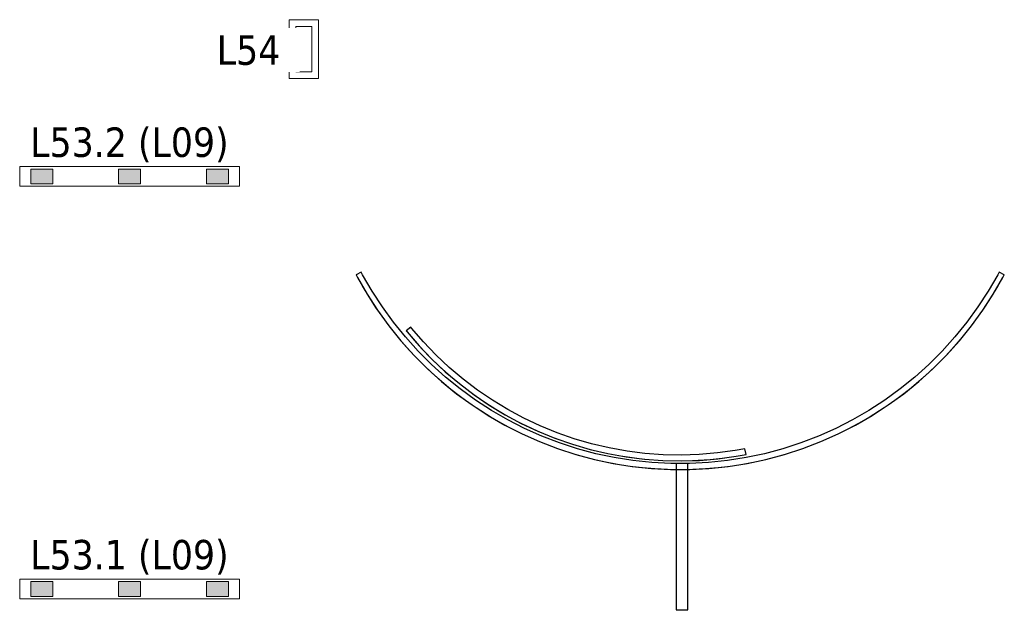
# Model space of a CAD drawing. Header units: metres. Extents: x 391.1 to 430.4, y 12.7 to 28.4.
# Tile 178 of 186: x 417.6 to 422.6, y 18.1 to 21.1. Entities that reach past the tile are written whole.
import ezdxf

# ---------------------------------------------------------------- set-up
doc = ezdxf.new("R2010")
doc.units = ezdxf.units.M
for name, color, linetype, lineweight in [('A-DETL-GENF-OTLN', 7, 'Continuous', 18), ('A-WALL-____-MCUT', 7, 'Continuous', 25), ('A-WALL-____-OTLN', 7, 'Continuous', 25), ('E-LITE-____-IDEN', 7, 'Continuous', 30), ('E-LITE-EQPM-IDEN', 7, 'Continuous', 30)]:
    doc.layers.add(name, color=color, linetype=linetype, lineweight=lineweight)
doc.styles.add('Tahoma_4', font='tahoma.ttf', dxfattribs={"height": 0.15})

# ---------------------------------------------------------------- blocks, each defined once
blk = doc.blocks.new('Family - Mampara PB-155425-02_ENLLUMENAT_P0')
at = {"layer": 'A-WALL-____-MCUT', "color": 253, "true_color": 0xaaaaaa}
for p, q in [((0.7444, 0.06), (0, 0.06)), ((0, 0.06), (0, 0)), ((0.7444, 0), (0.7444, 0.06)), ((0, 0), (0.7444, 0))]:
    blk.add_line(p, q, dxfattribs=at)
at = {"layer": 'A-WALL-____-OTLN', "color": 253, "true_color": 0xaaaaaa}
for p, q in [((0.7444, 0.06), (0, 0.06)), ((0, 0.06), (0, 0)), ((0.7444, 0), (0.7444, 0.06)), ((0, 0), (0.7444, 0))]:
    blk.add_line(p, q, dxfattribs=at)
at = {"layer": 'A-WALL-____-OTLN', "color": 253, "lineweight": 18, "true_color": 0xaaaaaa}
blk.add_line((0, 0), (0.7444, 0), dxfattribs=at)
blk = doc.blocks.new('Family - Mampara PB-155457-02_ENLLUMENAT_P0')
at = {"layer": 'A-WALL-____-MCUT', "color": 253, "true_color": 0xaaaaaa}
for p, q in [((-1.6238, -0.8651), (-1.6503, -0.8792)), ((-1.6503, -0.8792), (-1.6436, -0.8924)), ((-1.6436, -0.8924), (-1.5946, -0.9772)), ((-1.6172, -0.8781), (-1.6238, -0.8651)), ((-1.569, -0.9615), (-1.6172, -0.8781)), ((1.6172, -0.8781), (1.569, -0.9615)), ((1.5946, -0.9772), (1.6436, -0.8924)), ((1.6241, -0.8645), (1.6172, -0.8781)), ((1.6506, -0.8786), (1.6241, -0.8645)), ((1.6436, -0.8924), (1.6506, -0.8786)), ((-1.5946, -0.9772), (-1.5413, -1.0593)), ((-1.5166, -1.0423), (-1.569, -0.9615)), ((1.569, -0.9615), (1.5166, -1.0423)), ((1.5413, -1.0593), (1.5946, -0.9772)), ((-1.4599, -1.1202), (-1.5166, -1.0423)), ((1.5166, -1.0423), (1.4599, -1.1202)), ((-1.5413, -1.0593), (-1.4837, -1.1385)), ((1.4837, -1.1385), (1.5413, -1.0593)), ((-1.4837, -1.1385), (-1.4221, -1.2146)), ((-1.3993, -1.1951), (-1.4599, -1.1202)), ((1.4599, -1.1202), (1.3993, -1.1951)), ((1.4221, -1.2146), (1.4837, -1.1385)), ((-1.3348, -1.2667), (-1.3993, -1.1951)), ((1.3993, -1.1951), (1.3348, -1.2667)), ((-1.4221, -1.2146), (-1.3566, -1.2874)), ((1.3566, -1.2874), (1.4221, -1.2146)), ((-1.3566, -1.2874), (-1.2874, -1.3566)), ((-1.2667, -1.3348), (-1.3348, -1.2667)), ((1.3348, -1.2667), (1.2667, -1.3348)), ((1.2874, -1.3566), (1.3566, -1.2874)), ((-1.1951, -1.3993), (-1.2667, -1.3348)), ((1.2667, -1.3348), (1.1951, -1.3993)), ((-1.2874, -1.3566), (-1.2146, -1.4221)), ((-1.1202, -1.4599), (-1.1951, -1.3993)), ((1.1951, -1.3993), (1.1202, -1.4599)), ((1.2146, -1.4221), (1.2874, -1.3566)), ((-1.2146, -1.4221), (-1.1385, -1.4837)), ((1.1385, -1.4837), (1.2146, -1.4221)), ((-1.1385, -1.4837), (-1.0593, -1.5413)), ((-1.0423, -1.5166), (-1.1202, -1.4599)), ((1.1202, -1.4599), (1.0423, -1.5166)), ((1.0593, -1.5413), (1.1385, -1.4837)), ((-1.0593, -1.5413), (-0.9772, -1.5946)), ((-0.9615, -1.569), (-1.0423, -1.5166)), ((1.0423, -1.5166), (0.9615, -1.569)), ((0.9772, -1.5946), (1.0593, -1.5413)), ((-0.9772, -1.5946), (-0.8924, -1.6436)), ((-0.8781, -1.6172), (-0.9615, -1.569)), ((0.9615, -1.569), (0.8781, -1.6172)), ((0.8924, -1.6436), (0.9772, -1.5946)), ((-0.8924, -1.6436), (-0.8051, -1.688)), ((-0.7922, -1.6609), (-0.8781, -1.6172)), ((0.8781, -1.6172), (0.7922, -1.6609)), ((0.8051, -1.688), (0.8924, -1.6436)), ((-0.8051, -1.688), (-0.7157, -1.7278)), ((-0.7042, -1.7001), (-0.7922, -1.6609)), ((-0.6143, -1.7346), (-0.7042, -1.7001)), ((0.7042, -1.7001), (0.6143, -1.7346)), ((0.7922, -1.6609), (0.7042, -1.7001)), ((0.7157, -1.7278), (0.8051, -1.688)), ((-0.7157, -1.7278), (-0.6243, -1.7629)), ((-0.5226, -1.7644), (-0.6143, -1.7346)), ((0.6143, -1.7346), (0.5226, -1.7644)), ((0.6243, -1.7629), (0.7157, -1.7278)), ((-0.6243, -1.7629), (-0.5312, -1.7932)), ((-0.5312, -1.7932), (-0.4366, -1.8185)), ((-0.4296, -1.7894), (-0.5226, -1.7644)), ((-0.3353, -1.8094), (-0.4296, -1.7894)), ((0.4296, -1.7894), (0.3353, -1.8094)), ((0.5226, -1.7644), (0.4296, -1.7894)), ((0.4366, -1.8185), (0.5312, -1.7932)), ((0.5312, -1.7932), (0.6243, -1.7629)), ((-0.4366, -1.8185), (-0.3408, -1.8389)), ((-0.3408, -1.8389), (-0.2441, -1.8542)), ((-0.2402, -1.8245), (-0.3353, -1.8094)), ((-0.2441, -1.8542), (-0.1467, -1.8644)), ((-0.1444, -1.8345), (-0.2402, -1.8245)), ((-0.0482, -1.8396), (-0.1444, -1.8345)), ((0.0482, -1.8396), (-0.0482, -1.8396)), ((0.1444, -1.8345), (0.0482, -1.8396)), ((0.2402, -1.8245), (0.1444, -1.8345)), ((0.1467, -1.8644), (0.2441, -1.8542)), ((0.3353, -1.8094), (0.2402, -1.8245)), ((0.2441, -1.8542), (0.3408, -1.8389)), ((0.3408, -1.8389), (0.4366, -1.8185)), ((-0.1467, -1.8644), (-0.049, -1.8696)), ((-0.049, -1.8696), (0.049, -1.8696)), ((0.049, -1.8696), (0.1467, -1.8644))]:
    blk.add_line(p, q, dxfattribs=at)
at = {"layer": 'A-WALL-____-OTLN', "color": 253, "true_color": 0xaaaaaa}
for p, q in [((-1.6238, -0.8651), (-1.6503, -0.8792)), ((-1.6503, -0.8792), (-1.6436, -0.8924)), ((-1.6436, -0.8924), (-1.5946, -0.9772)), ((-1.6172, -0.8781), (-1.6238, -0.8651)), ((-1.569, -0.9615), (-1.6172, -0.8781)), ((1.6172, -0.8781), (1.569, -0.9615)), ((1.5946, -0.9772), (1.6436, -0.8924)), ((1.6241, -0.8645), (1.6172, -0.8781)), ((1.6506, -0.8786), (1.6241, -0.8645)), ((1.6436, -0.8924), (1.6506, -0.8786)), ((-1.5946, -0.9772), (-1.5413, -1.0593)), ((-1.5166, -1.0423), (-1.569, -0.9615)), ((1.569, -0.9615), (1.5166, -1.0423)), ((1.5413, -1.0593), (1.5946, -0.9772)), ((-1.4599, -1.1202), (-1.5166, -1.0423)), ((1.5166, -1.0423), (1.4599, -1.1202)), ((-1.5413, -1.0593), (-1.4837, -1.1385)), ((1.4837, -1.1385), (1.5413, -1.0593)), ((-1.4837, -1.1385), (-1.4221, -1.2146)), ((-1.3993, -1.1951), (-1.4599, -1.1202)), ((1.4599, -1.1202), (1.3993, -1.1951)), ((1.4221, -1.2146), (1.4837, -1.1385)), ((-1.3348, -1.2667), (-1.3993, -1.1951)), ((1.3993, -1.1951), (1.3348, -1.2667)), ((-1.4221, -1.2146), (-1.3566, -1.2874)), ((1.3566, -1.2874), (1.4221, -1.2146)), ((-1.3566, -1.2874), (-1.2874, -1.3566)), ((-1.2667, -1.3348), (-1.3348, -1.2667)), ((1.3348, -1.2667), (1.2667, -1.3348)), ((1.2874, -1.3566), (1.3566, -1.2874)), ((-1.1951, -1.3993), (-1.2667, -1.3348)), ((1.2667, -1.3348), (1.1951, -1.3993)), ((-1.2874, -1.3566), (-1.2146, -1.4221)), ((-1.1202, -1.4599), (-1.1951, -1.3993)), ((1.1951, -1.3993), (1.1202, -1.4599)), ((1.2146, -1.4221), (1.2874, -1.3566)), ((-1.2146, -1.4221), (-1.1385, -1.4837)), ((1.1385, -1.4837), (1.2146, -1.4221)), ((-1.1385, -1.4837), (-1.0593, -1.5413)), ((-1.0423, -1.5166), (-1.1202, -1.4599)), ((1.1202, -1.4599), (1.0423, -1.5166)), ((1.0593, -1.5413), (1.1385, -1.4837)), ((-1.0593, -1.5413), (-0.9772, -1.5946)), ((-0.9615, -1.569), (-1.0423, -1.5166)), ((1.0423, -1.5166), (0.9615, -1.569)), ((0.9772, -1.5946), (1.0593, -1.5413)), ((-0.9772, -1.5946), (-0.8924, -1.6436)), ((-0.8781, -1.6172), (-0.9615, -1.569)), ((0.9615, -1.569), (0.8781, -1.6172)), ((0.8924, -1.6436), (0.9772, -1.5946)), ((-0.8924, -1.6436), (-0.8051, -1.688)), ((-0.7922, -1.6609), (-0.8781, -1.6172)), ((0.8781, -1.6172), (0.7922, -1.6609)), ((0.8051, -1.688), (0.8924, -1.6436)), ((-0.8051, -1.688), (-0.7157, -1.7278)), ((-0.7042, -1.7001), (-0.7922, -1.6609)), ((-0.6143, -1.7346), (-0.7042, -1.7001)), ((0.7042, -1.7001), (0.6143, -1.7346)), ((0.7922, -1.6609), (0.7042, -1.7001)), ((0.7157, -1.7278), (0.8051, -1.688)), ((-0.7157, -1.7278), (-0.6243, -1.7629)), ((-0.5226, -1.7644), (-0.6143, -1.7346)), ((0.6143, -1.7346), (0.5226, -1.7644)), ((0.6243, -1.7629), (0.7157, -1.7278)), ((-0.6243, -1.7629), (-0.5312, -1.7932)), ((-0.5312, -1.7932), (-0.4366, -1.8185)), ((-0.4296, -1.7894), (-0.5226, -1.7644)), ((-0.3353, -1.8094), (-0.4296, -1.7894)), ((0.4296, -1.7894), (0.3353, -1.8094)), ((0.5226, -1.7644), (0.4296, -1.7894)), ((0.4366, -1.8185), (0.5312, -1.7932)), ((0.5312, -1.7932), (0.6243, -1.7629)), ((-0.4366, -1.8185), (-0.3408, -1.8389)), ((-0.3408, -1.8389), (-0.2441, -1.8542)), ((-0.2402, -1.8245), (-0.3353, -1.8094)), ((-0.2441, -1.8542), (-0.1467, -1.8644)), ((-0.1444, -1.8345), (-0.2402, -1.8245)), ((-0.0482, -1.8396), (-0.1444, -1.8345)), ((0.0482, -1.8396), (-0.0482, -1.8396)), ((0.1444, -1.8345), (0.0482, -1.8396)), ((0.2402, -1.8245), (0.1444, -1.8345)), ((0.1467, -1.8644), (0.2441, -1.8542)), ((0.3353, -1.8094), (0.2402, -1.8245)), ((0.2441, -1.8542), (0.3408, -1.8389)), ((0.3408, -1.8389), (0.4366, -1.8185)), ((-0.1467, -1.8644), (-0.049, -1.8696)), ((-0.049, -1.8696), (0.049, -1.8696)), ((0.049, -1.8696), (0.1467, -1.8644))]:
    blk.add_line(p, q, dxfattribs=at)
at = {"layer": 'A-WALL-____-OTLN', "color": 253, "lineweight": 18, "true_color": 0xaaaaaa}
blk.add_arc((0, 0), 1.8696, 208.0467, 331.9735, dxfattribs=at)
blk = doc.blocks.new('Family - Mampara PB-155561-02_ENLLUMENAT_P0')
at = {"layer": 'A-WALL-____-MCUT', "color": 253, "true_color": 0xaaaaaa}
for p, q in [((-1.3673, -1.1112), (-1.3906, -1.1301)), ((-1.3906, -1.1301), (-1.3868, -1.135)), ((-1.3868, -1.135), (-1.3255, -1.206)), ((-1.3636, -1.116), (-1.3673, -1.1112)), ((-1.3033, -1.1858), (-1.3636, -1.116)), ((-1.2395, -1.2524), (-1.3033, -1.1858)), ((-1.3255, -1.206), (-1.2606, -1.2738)), ((-1.1722, -1.3156), (-1.2395, -1.2524)), ((-1.2606, -1.2738), (-1.1922, -1.338)), ((-1.1922, -1.338), (-1.1205, -1.3985)), ((-1.1018, -1.3751), (-1.1722, -1.3156)), ((-1.1205, -1.3985), (-1.0458, -1.4553)), ((-1.0283, -1.4309), (-1.1018, -1.3751)), ((-0.952, -1.4828), (-1.0283, -1.4309)), ((-1.0458, -1.4553), (-0.9682, -1.508)), ((-0.8731, -1.5305), (-0.952, -1.4828)), ((-0.9682, -1.508), (-0.8879, -1.5566)), ((-0.7918, -1.5741), (-0.8731, -1.5305)), ((-0.8879, -1.5566), (-0.8053, -1.6009)), ((-0.8053, -1.6009), (-0.7204, -1.6409)), ((-0.7083, -1.6134), (-0.7918, -1.5741)), ((-0.7204, -1.6409), (-0.6335, -1.6763)), ((-0.6229, -1.6483), (-0.7083, -1.6134)), ((-0.5358, -1.6786), (-0.6229, -1.6483)), ((-0.6335, -1.6763), (-0.5449, -1.7072)), ((-0.4472, -1.7044), (-0.5358, -1.6786)), ((-0.3574, -1.7254), (-0.4472, -1.7044)), ((-0.5449, -1.7072), (-0.4548, -1.7334)), ((-0.4548, -1.7334), (-0.3635, -1.7548)), ((-0.3635, -1.7548), (-0.2711, -1.7714)), ((-0.2666, -1.7418), (-0.3574, -1.7254)), ((-0.1751, -1.7533), (-0.2666, -1.7418)), ((-0.0831, -1.7601), (-0.1751, -1.7533)), ((0.1933, -1.7514), (0.1014, -1.7591)), ((0.2847, -1.7389), (0.1933, -1.7514)), ((0.3341, -1.7295), (0.2847, -1.7389)), ((0.3398, -1.7589), (0.3341, -1.7295)), ((-0.2711, -1.7714), (-0.178, -1.7832)), ((-0.178, -1.7832), (-0.0845, -1.7901)), ((-0.0845, -1.7901), (0.0093, -1.792)), ((0.0092, -1.762), (-0.0831, -1.7601)), ((0.1014, -1.7591), (0.0092, -1.762)), ((0.0093, -1.792), (0.1031, -1.7891)), ((0.1031, -1.7891), (0.1966, -1.7812)), ((0.1966, -1.7812), (0.2895, -1.7685)), ((0.2895, -1.7685), (0.3398, -1.7589))]:
    blk.add_line(p, q, dxfattribs=at)
at = {"layer": 'A-WALL-____-OTLN', "color": 253, "true_color": 0xaaaaaa}
for p, q in [((-1.3673, -1.1112), (-1.3906, -1.1301)), ((-1.3906, -1.1301), (-1.3868, -1.135)), ((-1.3868, -1.135), (-1.3255, -1.206)), ((-1.3636, -1.116), (-1.3673, -1.1112)), ((-1.3033, -1.1858), (-1.3636, -1.116)), ((-1.2395, -1.2524), (-1.3033, -1.1858)), ((-1.3255, -1.206), (-1.2606, -1.2738)), ((-1.1722, -1.3156), (-1.2395, -1.2524)), ((-1.2606, -1.2738), (-1.1922, -1.338)), ((-1.1922, -1.338), (-1.1205, -1.3985)), ((-1.1018, -1.3751), (-1.1722, -1.3156)), ((-1.1205, -1.3985), (-1.0458, -1.4553)), ((-1.0283, -1.4309), (-1.1018, -1.3751)), ((-0.952, -1.4828), (-1.0283, -1.4309)), ((-1.0458, -1.4553), (-0.9682, -1.508)), ((-0.8731, -1.5305), (-0.952, -1.4828)), ((-0.9682, -1.508), (-0.8879, -1.5566)), ((-0.7918, -1.5741), (-0.8731, -1.5305)), ((-0.8879, -1.5566), (-0.8053, -1.6009)), ((-0.8053, -1.6009), (-0.7204, -1.6409)), ((-0.7083, -1.6134), (-0.7918, -1.5741)), ((-0.7204, -1.6409), (-0.6335, -1.6763)), ((-0.6229, -1.6483), (-0.7083, -1.6134)), ((-0.5358, -1.6786), (-0.6229, -1.6483)), ((-0.6335, -1.6763), (-0.5449, -1.7072)), ((-0.4472, -1.7044), (-0.5358, -1.6786)), ((-0.3574, -1.7254), (-0.4472, -1.7044)), ((-0.5449, -1.7072), (-0.4548, -1.7334)), ((-0.4548, -1.7334), (-0.3635, -1.7548)), ((-0.3635, -1.7548), (-0.2711, -1.7714)), ((-0.2666, -1.7418), (-0.3574, -1.7254)), ((-0.1751, -1.7533), (-0.2666, -1.7418)), ((-0.0831, -1.7601), (-0.1751, -1.7533)), ((0.1933, -1.7514), (0.1014, -1.7591)), ((0.2847, -1.7389), (0.1933, -1.7514)), ((0.3341, -1.7295), (0.2847, -1.7389)), ((0.3398, -1.7589), (0.3341, -1.7295)), ((-0.2711, -1.7714), (-0.178, -1.7832)), ((-0.178, -1.7832), (-0.0845, -1.7901)), ((-0.0845, -1.7901), (0.0093, -1.792)), ((0.0092, -1.762), (-0.0831, -1.7601)), ((0.1014, -1.7591), (0.0092, -1.762)), ((0.0093, -1.792), (0.1031, -1.7891)), ((0.1031, -1.7891), (0.1966, -1.7812)), ((0.1966, -1.7812), (0.2895, -1.7685)), ((0.2895, -1.7685), (0.3398, -1.7589))]:
    blk.add_line(p, q, dxfattribs=at)
at = {"layer": 'A-WALL-____-OTLN', "color": 253, "lineweight": 18, "true_color": 0xaaaaaa}
blk.add_arc((0, 0), 1.7914, 219.1006, 280.9327, dxfattribs=at)
blk = doc.blocks.new('LONDR55-XX_ZZ-ARQ-CAA-M3D-Londres55_ifc-1-02_ENLLUMENAT_P0')
at = {"layer": 'A-WALL-____-OTLN', "color": 253, "lineweight": 18, "true_color": 0xaaaaaa}
for name, p in [('Family - Mampara PB-155457-02_ENLLUMENAT_P0', (420.9919, 20.6737)), ('Family - Mampara PB-155561-02_ENLLUMENAT_P0', (420.9879, 20.6395))]:
    blk.add_blockref(name, p, dxfattribs=at)
at = {"layer": 'A-WALL-____-OTLN', "color": 253, "lineweight": 18, "true_color": 0xaaaaaa, "rotation": 90}
blk.add_blockref('Family - Mampara PB-155425-02_ENLLUMENAT_P0', (421.0316, 18.0897), dxfattribs=at)
blk = doc.blocks.new('ZYR_06_03 Emer Sostre Rect - 01 Emergencia Superficie 01-829055-02_ENLLUMENAT_P0')
at = {"layer": 'A-DETL-GENF-OTLN', "color": 6, "true_color": 0xff00ff}
for p, q in [((-0.15, 0.075), (0.15, 0.075)), ((-0.15, -0.075), (-0.15, 0.075)), ((0.15, 0.075), (0.15, -0.075)), ((-0.1157, 0.0407), (0.1157, 0.0407)), ((-0.1157, -0.0407), (-0.1157, 0.0407)), ((0.1157, 0.0407), (0.1157, -0.0407)), ((0.1157, -0.0407), (-0.1157, -0.0407)), ((0.15, -0.075), (-0.15, -0.075))]:
    blk.add_line(p, q, dxfattribs=at)
blk = doc.blocks.new('ZYR_06_02_05 LLuminària Suspesa - L09-850707-02_ENLLUMENAT_P0')
at = {"layer": 'A-DETL-GENF-OTLN', "true_color": 0x00c400}
h = blk.add_hatch(color=92, dxfattribs=at)
h.paths.add_polyline_path([(-0.504, 0.0375), (-0.504, -0.0375), (-0.392, -0.0375), (-0.392, 0.0375)])
h.paths.add_polyline_path([(-0.056, 0.0375), (-0.056, -0.0375), (0.056, -0.0375), (0.056, 0.0375)])
h.paths.add_polyline_path([(0.392, 0.0375), (0.392, -0.0375), (0.504, -0.0375), (0.504, 0.0375)])
at = {"layer": 'A-DETL-GENF-OTLN', "color": 92, "true_color": 0x00c400}
for p, q in [((-0.56, 0.05), (0.56, 0.05)), ((-0.56, -0.05), (-0.56, 0.05)), ((-0.392, 0.0375), (-0.504, 0.0375)), ((-0.504, 0.0375), (-0.504, -0.0375)), ((-0.504, 0.0375), (-0.392, 0.0375)), ((-0.504, -0.0375), (-0.504, 0.0375)), ((-0.392, -0.0375), (-0.392, 0.0375)), ((-0.392, 0.0375), (-0.392, -0.0375)), ((0.056, 0.0375), (-0.056, 0.0375)), ((-0.056, 0.0375), (-0.056, -0.0375)), ((-0.056, 0.0375), (0.056, 0.0375)), ((-0.056, -0.0375), (-0.056, 0.0375)), ((0.056, -0.0375), (0.056, 0.0375)), ((0.056, 0.0375), (0.056, -0.0375)), ((0.392, 0.0375), (0.392, -0.0375)), ((0.504, 0.0375), (0.392, 0.0375)), ((0.392, 0.0375), (0.504, 0.0375)), ((0.392, -0.0375), (0.392, 0.0375)), ((0.504, -0.0375), (0.504, 0.0375)), ((0.504, 0.0375), (0.504, -0.0375)), ((0.56, 0.05), (0.56, -0.05)), ((0.56, -0.05), (-0.56, -0.05)), ((-0.504, -0.0375), (-0.392, -0.0375)), ((-0.392, -0.0375), (-0.504, -0.0375)), ((-0.056, -0.0375), (0.056, -0.0375)), ((0.056, -0.0375), (-0.056, -0.0375)), ((0.392, -0.0375), (0.504, -0.0375)), ((0.504, -0.0375), (0.392, -0.0375))]:
    blk.add_line(p, q, dxfattribs=at)

msp = doc.modelspace()

# ---------------------------------------------------------------- block references
at = {"lineweight": 5}
msp.add_blockref('LONDR55-XX_ZZ-ARQ-CAA-M3D-Londres55_ifc-1-02_ENLLUMENAT_P0', (0, 0), dxfattribs=at)
at = {"layer": 'A-DETL-GENF-OTLN', "color": 6, "true_color": 0xff00ff, "rotation": 269.9999999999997}
msp.add_blockref('ZYR_06_03 Emer Sostre Rect - 01 Emergencia Superficie 01-829055-02_ENLLUMENAT_P0', (419.0754, 20.9438), dxfattribs=at)
at = {"layer": 'A-DETL-GENF-OTLN', "color": 92, "true_color": 0x00c400, "rotation": 180}
for p in [(418.1886, 20.2957), (418.1886, 18.1957)]:
    msp.add_blockref('ZYR_06_02_05 LLuminària Suspesa - L09-850707-02_ENLLUMENAT_P0', p, dxfattribs=at)

# ---------------------------------------------------------------- texts
at = {"layer": 'E-LITE-EQPM-IDEN', "char_height": 0.15, "width": 1.234599, "attachment_point": 1, "style": 'Tahoma_4'}
for s, insert in [('L53.2 (L09)', (417.6819, 20.5453)), ('L53.1 (L09)', (417.6819, 18.4453))]:
    msp.add_mtext(s, dxfattribs=dict(at, insert=insert))

# ---------------------------------------------------------------- next in the draw order: texts
at = {"layer": 'E-LITE-____-IDEN', "insert": (418.6321, 21.0143), "char_height": 0.15, "width": 0.38481, "attachment_point": 1, "style": 'Tahoma_4', "bg_fill": 3, "box_fill_scale": 1.25, "bg_fill_color": 256, "bg_fill_true_color": 13158600, "bg_fill_transparency": 0}
msp.add_mtext('L54', dxfattribs=at)

doc.saveas('drawing.dxf')
